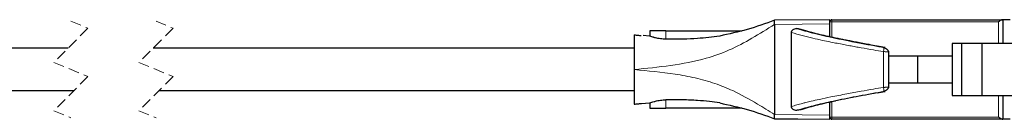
# Model space of a CAD drawing. Header units: millimetres. Extents: x 5 to 418, y 2 to 292.
# Tile 4 of 12: x 150 to 266, y 136 to 148. Entities that reach past the tile are written whole.
import ezdxf

# ---------------------------------------------------------------- set-up
doc = ezdxf.new("R2010")
doc.units = ezdxf.units.MM
doc.linetypes.add('HIDDEN', pattern=[1.905, 1.27, -0.635])

msp = doc.modelspace()

# ---------------------------------------------------------------- linework, layer by layer
at = {"color": 7, "linetype": 'HIDDEN', "lineweight": 18}
for p, q in [((156.452, 147.653), (158.452, 146.816)), ((166.452, 147.653), (168.452, 146.816)), ((158.452, 146.816), (154.452, 142.816)), ((168.452, 146.816), (164.452, 142.816)), ((154.452, 142.816), (158.452, 141.141)), ((164.452, 142.816), (168.452, 141.141)), ((158.452, 141.141), (154.452, 137.141)), ((168.452, 141.141), (164.452, 137.141)), ((154.452, 137.141), (156.452, 136.303)), ((164.452, 137.141), (166.452, 136.303))]:
    msp.add_line(p, q, dxfattribs=at)
at = {"color": 7, "linetype": 'Continuous', "lineweight": 25}
for p, q in [((245.645, 147.82), (239.145, 147.764)), ((239.145, 147.264), (239.145, 136.693)), ((245.645, 145.79), (245.645, 147.32)), ((245.899, 147.82), (265.904, 147.82)), ((265.972, 147.82), (265.904, 147.82)), ((265.972, 147.82), (265.972, 145.026)), ((266.854, 147.82), (265.972, 147.82)), ((222.66, 146.042), (222.66, 141.978)), ((224.472, 145.896), (223.71, 145.958)), ((224.506, 145.872), (224.46, 145.876)), ((224.478, 146.5), (224.478, 145.875)), ((226.383, 146.5), (224.478, 146.5)), ((226.383, 146.5), (235.353, 146.5)), ((241.145, 137.635), (241.145, 146.322)), ((252.039, 144.536), (251.234, 144.714)), ((252.054, 144.569), (251.486, 144.672)), ((261.103, 145.026), (260.029, 145.026)), ((260.029, 145.026), (260.029, 143.553)), ((261.103, 145.026), (261.103, 138.93)), ((263.552, 145.026), (261.103, 145.026)), ((263.552, 138.93), (263.552, 145.026)), ((267.489, 145.026), (263.552, 145.026)), ((156.115, 144.478), (105.301, 144.478)), ((222.66, 144.478), (166.115, 144.478)), ((252.066, 144.569), (252.069, 144.533)), ((252.573, 139.863), (252.573, 144.094)), ((255.954, 143.553), (252.573, 143.553)), ((255.954, 143.553), (255.954, 140.404)), ((260.029, 143.553), (255.954, 143.553)), ((260.029, 143.553), (260.029, 140.404)), ((222.66, 141.978), (222.66, 137.914)), ((252.573, 140.404), (255.954, 140.404)), ((255.954, 140.404), (260.029, 140.404)), ((260.029, 140.404), (260.029, 138.93)), ((156.79, 139.478), (105.301, 139.478)), ((222.66, 139.478), (166.79, 139.478)), ((251.241, 139.244), (252.039, 139.421)), ((251.491, 139.286), (252.054, 139.388)), ((251.946, 139.401), (252.069, 139.423)), ((260.029, 138.93), (261.103, 138.93)), ((261.103, 138.93), (263.552, 138.93)), ((263.552, 138.93), (267.489, 138.93)), ((265.972, 138.93), (265.972, 136.136)), ((224.478, 138.082), (224.478, 137.457)), ((245.645, 136.636), (245.645, 138.159)), ((224.478, 137.457), (226.383, 137.457)), ((235.353, 137.457), (226.383, 137.457)), ((239.145, 136.193), (245.645, 136.136)), ((241.877, 136.169), (239.145, 136.193)), ((265.904, 136.136), (245.899, 136.136)), ((265.904, 136.136), (265.972, 136.136)), ((266.854, 136.136), (265.972, 136.136))]:
    msp.add_line(p, q, dxfattribs=at)
at = {"color": 7, "linetype": 'Continuous', "lineweight": 18}
for p, q in [((239.145, 147.264), (245.645, 147.32)), ((245.899, 147.566), (245.645, 147.566)), ((245.899, 147.82), (245.899, 147.566)), ((265.464, 147.566), (245.899, 147.566)), ((245.899, 147.566), (245.899, 145.732)), ((265.464, 145.026), (265.464, 147.566)), ((226.383, 146.5), (226.383, 145.534)), ((251.942, 144.077), (251.942, 139.88)), ((265.464, 136.39), (265.464, 138.93)), ((226.383, 138.423), (226.383, 137.457)), ((245.899, 138.216), (245.899, 136.39)), ((245.645, 136.636), (239.145, 136.693)), ((245.645, 136.39), (245.899, 136.39)), ((245.899, 136.39), (265.464, 136.39)), ((245.899, 136.39), (245.899, 136.136))]:
    msp.add_line(p, q, dxfattribs=at)
at = {"color": 7, "linetype": 'Continuous', "lineweight": 25, "flags": 128}
msp.add_lwpolyline([(223.506, 137.998), (224.441, 138.079), (224.506, 138.085)], dxfattribs=at)
at = {"color": 7, "linetype": 'Continuous', "lineweight": 25}
for centre, start, end in [((245.899, 147.566), 89.99837, 180.00037), ((245.899, 136.39), 179.99963, 270.00163)]:
    msp.add_arc(centre, 0.254, start, end, dxfattribs=at)
at = {"color": 7, "linetype": 'Continuous', "lineweight": 18}
for points, knots in [([(222.66, 141.978), (224.086, 142.116), (226.928, 142.389), (230.694, 143.08), (233.895, 144.218), (236.54, 145.638), (238.267, 146.716), (239.145, 147.264)], [0, 0, 0, 0, 0.244815, 0.4880739, 0.6519843, 0.8231146, 1, 1, 1, 1]), ([(241.145, 146.322), (241.558, 146.198), (242.382, 145.949), (243.602, 145.659), (244.726, 145.411), (245.687, 145.213), (246.512, 145.05), (247.255, 144.908), (247.972, 144.774), (248.658, 144.649), (249.588, 144.483), (250.679, 144.292), (251.553, 144.143), (251.942, 144.077)], [0, 0, 0, 0, 0.1172134, 0.2340318, 0.3406616, 0.430125, 0.5006978, 0.5694103, 0.6356806, 0.6990194, 0.7590272, 0.8925183, 1, 1, 1, 1]), ([(251.486, 144.672), (250.659, 144.819), (248.889, 145.133), (246.296, 145.642), (243.864, 146.161), (242.397, 146.585), (241.74, 146.774)], [0, 0, 0, 0, 0.2526947, 0.5407389, 0.7946058, 1, 1, 1, 1]), ([(251.942, 144.077), (251.953, 144.137), (251.969, 144.227), (251.993, 144.343), (252.009, 144.42), (252.021, 144.468), (252.026, 144.489)], [0, 0, 0, 0, 0.43840344, 0.65235343, 0.8440352, 1, 1, 1, 1]), ([(251.942, 144.077), (251.991, 144.075), (252.083, 144.073), (252.214, 144.069), (252.321, 144.066), (252.439, 144.063), (252.476, 144.062), (252.585, 144.058), (252.57, 144.059), (252.569, 144.059)], [0, 0, 0, 0, 0.230289, 0.4379583, 0.6146608, 0.7562936, 0.9345855, 0.9948416, 1, 1, 1, 1]), ([(232.143, 140.345), (231.374, 140.574), (229.837, 141.033), (226.666, 141.588), (224.264, 141.822), (222.66, 141.978)], [0, 0, 0, 0, 0.2492681, 0.4986275, 1, 1, 1, 1]), ([(232.143, 140.345), (232.848, 140.077), (234.589, 139.416), (236.199, 138.477), (237.157, 137.918)], [0, 0, 0, 0, 0.4053001, 1, 1, 1, 1]), ([(251.942, 139.88), (251.553, 139.814), (250.679, 139.665), (249.24, 139.413), (247.566, 139.11), (245.93, 138.796), (244.538, 138.506), (243.556, 138.284), (242.898, 138.124), (242.332, 137.98), (241.776, 137.832), (241.348, 137.698), (241.145, 137.635)], [0, 0, 0, 0, 0.10748115, 0.24097249, 0.39711629, 0.56987418, 0.693893, 0.78349988, 0.84355222, 0.87818493, 0.94217638, 1, 1, 1, 1]), ([(241.74, 137.182), (242.397, 137.372), (243.864, 137.796), (246.296, 138.315), (248.89, 138.824), (250.662, 139.139), (251.491, 139.286)], [0, 0, 0, 0, 0.20529601, 0.45904174, 0.74694805, 1, 1, 1, 1]), ([(251.942, 139.88), (251.995, 139.882), (252.093, 139.884), (252.231, 139.888), (252.34, 139.891), (252.454, 139.894), (252.489, 139.895), (252.583, 139.898), (252.57, 139.898), (252.568, 139.898)], [0, 0, 0, 0, 0.2485552, 0.4668976, 0.6462123, 0.7838352, 0.9448638, 0.9934442, 1, 1, 1, 1]), ([(252.026, 139.468), (252.021, 139.489), (252.009, 139.537), (251.993, 139.614), (251.969, 139.73), (251.953, 139.82), (251.942, 139.88)], [0, 0, 0, 0, 0.15598073, 0.34766456, 0.56161566, 1, 1, 1, 1]), ([(252.069, 139.423), (252.069, 139.423), (252.07, 139.411), (252.068, 139.4), (252.066, 139.388)], [0, 0, 0, 0, 0.0158044, 1, 1, 1, 1]), ([(239.145, 136.693), (238.81, 136.903), (238.15, 137.317), (237.484, 137.72), (237.157, 137.918)], [0, 0, 0, 0, 0.5080957, 1, 1, 1, 1])]:
    msp.add_open_spline(points, degree=3, knots=knots, dxfattribs=at)
at = {"color": 7, "linetype": 'Continuous', "lineweight": 25}
for points, knots in [([(239.145, 147.764), (238.087, 147.375), (235.984, 146.603), (233.792, 146.137), (232.702, 145.905)], [0, 0, 0, 0, 0.5027801, 1, 1, 1, 1]), ([(239.145, 147.264), (239.145, 147.328), (239.145, 147.445), (239.145, 147.599), (239.145, 147.702), (239.145, 147.751), (239.145, 147.764)], [0, 0, 0, 0, 0.3826884, 0.7071102, 0.92388, 1, 1, 1, 1]), ([(245.645, 147.32), (245.645, 147.384), (245.645, 147.502), (245.645, 147.656), (245.645, 147.759), (245.645, 147.808), (245.645, 147.82)], [0, 0, 0, 0, 0.3826879, 0.7071099, 0.92388, 1, 1, 1, 1]), ([(265.904, 147.82), (265.881, 147.816), (265.822, 147.804), (265.733, 147.749), (265.61, 147.669), (265.52, 147.605), (265.464, 147.566)], [0, 0, 0, 0, 0.1363241, 0.3510461, 0.6046489, 1, 1, 1, 1]), ([(222.66, 146.042), (222.798, 146.029), (223.074, 146.002), (223.35, 145.975), (223.487, 145.961)], [0, 0, 0, 0, 0.4999972, 1, 1, 1, 1]), ([(226.383, 145.534), (226.168, 145.543), (225.756, 145.561), (225.298, 145.656), (225.029, 145.726), (224.886, 145.767), (224.722, 145.818), (224.582, 145.853), (224.506, 145.872)], [0, 0, 0, 0, 0.3365766, 0.6448454, 0.7312423, 0.7730683, 0.8781664, 1, 1, 1, 1]), ([(232.702, 145.905), (232.272, 145.843), (231.405, 145.72), (229.985, 145.6), (228.308, 145.529), (227.071, 145.532), (226.383, 145.534)], [0, 0, 0, 0, 0.2056733, 0.4143755, 0.6742299, 1, 1, 1, 1]), ([(241.145, 146.322), (241.148, 146.357), (241.152, 146.428), (241.193, 146.526), (241.254, 146.612), (241.361, 146.704), (241.529, 146.777), (241.67, 146.775), (241.74, 146.774)], [0, 0, 0, 0, 0.1247705, 0.2497311, 0.372323, 0.5002749, 0.7501262, 1, 1, 1, 1]), ([(241.981, 146.751), (241.936, 146.755), (241.856, 146.763), (241.776, 146.771), (241.74, 146.774)], [0, 0, 0, 0, 0.5598497, 1, 1, 1, 1]), ([(252.066, 144.569), (251.469, 144.676), (250.372, 144.873), (249.062, 145.118), (248.159, 145.293), (247.585, 145.406), (247.078, 145.508), (246.565, 145.613), (245.87, 145.759), (245.018, 145.947), (244.021, 146.182), (243.021, 146.435), (242.333, 146.644), (241.981, 146.751)], [0, 0, 0, 0, 0.1763324, 0.3238627, 0.3871291, 0.4436627, 0.4936992, 0.537492, 0.5957252, 0.7002748, 0.7910076, 0.8931772, 1, 1, 1, 1]), ([(241.981, 146.751), (242.057, 146.74), (242.165, 146.724), (242.254, 146.663), (242.279, 146.646)], [0, 0, 0, 0, 0.7083303, 1, 1, 1, 1]), ([(252.069, 144.534), (251.615, 144.616), (250.633, 144.793), (249.075, 145.084), (247.516, 145.389), (246.024, 145.7), (244.671, 146.006), (243.419, 146.313), (242.637, 146.552), (242.288, 146.659)], [0, 0, 0, 0, 0.1383177, 0.2987394, 0.4749608, 0.6141055, 0.7551129, 0.890477, 1, 1, 1, 1]), ([(252.026, 144.489), (252.03, 144.504), (252.036, 144.532), (252.049, 144.558), (252.054, 144.569)], [0, 0, 0, 0, 0.5573285, 1, 1, 1, 1]), ([(252.066, 144.569), (252.078, 144.567), (252.101, 144.562), (252.133, 144.557), (252.147, 144.554), (252.164, 144.551), (252.143, 144.554), (252.128, 144.557), (252.092, 144.563), (252.068, 144.567), (252.054, 144.569)], [0, 0, 0, 0, 0.1928654, 0.3449965, 0.4418219, 0.471741, 0.5146539, 0.625439, 0.7945045, 1, 1, 1, 1]), ([(252.573, 144.055), (252.57, 144.076), (252.563, 144.123), (252.517, 144.188), (252.455, 144.252), (252.378, 144.317), (252.294, 144.38), (252.211, 144.438), (252.136, 144.488), (252.09, 144.52), (252.069, 144.534)], [0, 0, 0, 0, 0.0895207, 0.196709, 0.3243078, 0.4680415, 0.6187419, 0.7650102, 0.8956046, 1, 1, 1, 1]), ([(252.066, 139.388), (251.075, 139.21), (249.164, 138.866), (246.448, 138.327), (244.068, 137.812), (242.627, 137.394), (241.981, 137.206)], [0, 0, 0, 0, 0.2925359, 0.5642829, 0.8045978, 1, 1, 1, 1]), ([(252.054, 139.388), (252.049, 139.399), (252.036, 139.425), (252.03, 139.452), (252.026, 139.468)], [0, 0, 0, 0, 0.4427912, 1, 1, 1, 1]), ([(252.054, 139.388), (252.067, 139.39), (252.091, 139.394), (252.127, 139.4), (252.142, 139.403), (252.164, 139.406), (252.147, 139.403), (252.133, 139.4), (252.101, 139.394), (252.079, 139.39), (252.066, 139.388)], [0, 0, 0, 0, 0.200483, 0.3683257, 0.4817766, 0.5282884, 0.556996, 0.6530491, 0.8037586, 1, 1, 1, 1]), ([(252.069, 139.423), (252.09, 139.437), (252.136, 139.469), (252.211, 139.519), (252.295, 139.578), (252.379, 139.64), (252.455, 139.705), (252.517, 139.77), (252.562, 139.835), (252.57, 139.881), (252.573, 139.903)], [0, 0, 0, 0, 0.104142, 0.2351499, 0.3820396, 0.5328135, 0.6760368, 0.8033301, 0.9104754, 1, 1, 1, 1]), ([(222.66, 137.914), (222.731, 137.921), (222.872, 137.935), (223.084, 137.956), (223.295, 137.977), (223.436, 137.991), (223.506, 137.998)], [0, 0, 0, 0, 0.2501278, 0.5000228, 0.7502622, 1, 1, 1, 1]), ([(224.506, 138.085), (224.58, 138.103), (224.744, 138.144), (224.956, 138.212), (225.288, 138.298), (225.747, 138.395), (226.163, 138.414), (226.383, 138.423)], [0, 0, 0, 0, 0.118394, 0.26608831, 0.34797517, 0.65623602, 1, 1, 1, 1]), ([(232.702, 138.052), (232.306, 138.109), (231.439, 138.234), (230.002, 138.357), (228.291, 138.428), (227.054, 138.425), (226.383, 138.423)], [0, 0, 0, 0, 0.1895159, 0.4144088, 0.6823459, 1, 1, 1, 1]), ([(232.702, 138.052), (233.792, 137.82), (235.984, 137.354), (238.087, 136.582), (239.145, 136.193)], [0, 0, 0, 0, 0.4972199, 1, 1, 1, 1]), ([(242.302, 137.3), (242.944, 137.488), (244.274, 137.878), (245.629, 138.165), (246.33, 138.313)], [0, 0, 0, 0, 0.4829497, 1, 1, 1, 1]), ([(239.145, 136.193), (239.145, 136.206), (239.145, 136.255), (239.145, 136.358), (239.145, 136.512), (239.145, 136.629), (239.145, 136.693)], [0, 0, 0, 0, 0.0760843, 0.2928023, 0.6172263, 1, 1, 1, 1]), ([(241.74, 137.182), (241.67, 137.182), (241.529, 137.18), (241.362, 137.252), (241.255, 137.343), (241.194, 137.429), (241.152, 137.528), (241.147, 137.599), (241.145, 137.635)], [0, 0, 0, 0, 0.250291, 0.4989626, 0.6237909, 0.7491677, 0.8732647, 1, 1, 1, 1]), ([(241.981, 137.206), (241.936, 137.202), (241.856, 137.194), (241.776, 137.186), (241.74, 137.182)], [0, 0, 0, 0, 0.56028296, 1, 1, 1, 1]), ([(242.291, 137.319), (242.261, 137.299), (242.17, 137.235), (242.058, 137.218), (241.981, 137.206)], [0, 0, 0, 0, 0.3175389, 1, 1, 1, 1]), ([(245.645, 136.136), (245.645, 136.149), (245.645, 136.198), (245.645, 136.301), (245.645, 136.455), (245.645, 136.573), (245.645, 136.636)], [0, 0, 0, 0, 0.07612, 0.2928901, 0.6173121, 1, 1, 1, 1]), ([(265.904, 136.136), (265.89, 136.138), (265.854, 136.143), (265.794, 136.173), (265.708, 136.222), (265.596, 136.297), (265.511, 136.358), (265.464, 136.39)], [0, 0, 0, 0, 0.0848742, 0.2093558, 0.3865794, 0.6675512, 1, 1, 1, 1])]:
    msp.add_open_spline(points, degree=3, knots=knots, dxfattribs=at)

doc.saveas('drawing.dxf')
